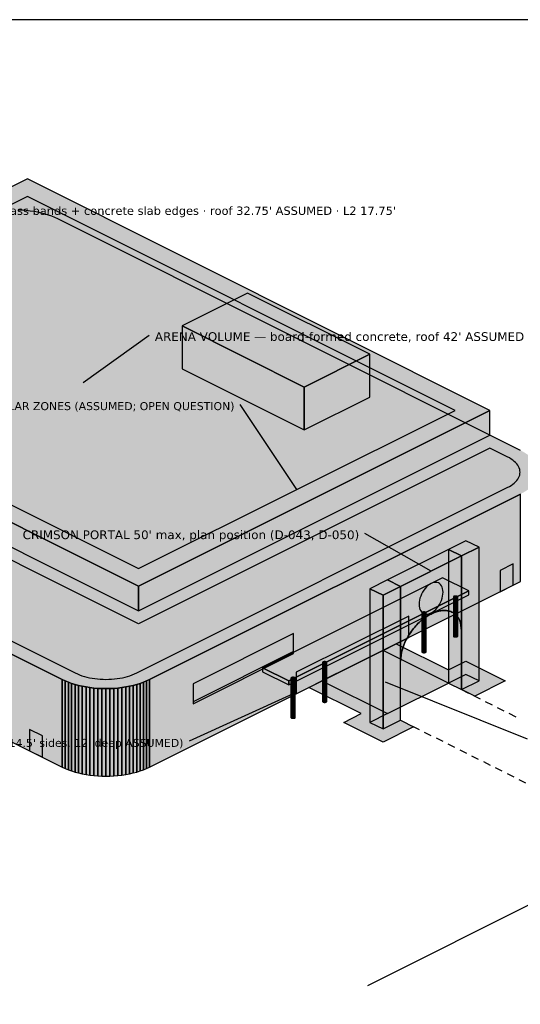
# Model space of a CAD drawing. Header units: inches. Extents: x 0.5 to 16.5, y 0.5 to 10.5.
# Tile 8 of 18: x 3.1 to 5.7, y 5.3 to 10.5. Entities that reach past the tile are written whole.
import ezdxf
from ezdxf.enums import TextEntityAlignment as Align

# ---------------------------------------------------------------- set-up
doc = ezdxf.new("R2010")
doc.units = ezdxf.units.IN
doc.header["$MEASUREMENT"] = 0
for name, color, linetype in [('A-ANNO-TEXT', 7, 'Continuous'), ('A-MASS', 7, 'Continuous'), ('C-SITE-DIAG', 7, 'Continuous'), ('G-ANNO-TTLB', 7, 'Continuous')]:
    doc.layers.add(name, color=color, linetype=linetype)
doc.styles.add('KS-REG', font='DejaVuSans.ttf')

msp = doc.modelspace()

# ---------------------------------------------------------------- hatches: boundary and pattern name
at = {"layer": 'A-MASS', "true_color": 0xc9c6be}
for points in [[(3.7054, 7.5044), (5.5641, 8.4338), (3.1167, 9.6575), (1.258, 8.7281)], [(3.2783, 9.4459), (3.2627, 9.4532), (3.2462, 9.46), (3.2288, 9.4662), (3.2107, 9.4718), (3.1918, 9.4769), (3.1724, 9.4813), (3.1524, 9.485), (3.1319, 9.4881), (3.1111, 9.4906), (3.09, 9.4923), (3.0688, 9.4933), (3.0474, 9.4937), (3.026, 9.4933), (3.0048, 9.4923), (2.9837, 9.4906), (2.9629, 9.4881), (2.9424, 9.485), (2.9224, 9.4813), (2.903, 9.4769), (2.8841, 9.4718), (2.866, 9.4662), (2.8486, 9.46), (2.8321, 9.4532), (2.8165, 9.4459), (0.854, 8.4646), (0.8394, 8.4568), (0.8258, 8.4485), (0.8134, 8.4399), (0.8021, 8.4308), (0.792, 8.4214), (0.7832, 8.4116), (0.7757, 8.4016), (0.7695, 8.3914), (0.7646, 8.381), (0.7611, 8.3705), (0.759, 8.3598), (0.7583, 8.3492), (0.759, 8.3385), (0.7611, 8.3278), (0.7646, 8.3173), (0.7695, 8.3069), (0.7757, 8.2967), (0.7832, 8.2867), (0.792, 8.277), (0.8021, 8.2675), (0.8134, 8.2585), (0.8258, 8.2498), (0.8394, 8.2415), (0.854, 8.2337), (3.3014, 7.01), (3.317, 7.0027), (3.3335, 6.9959), (3.3509, 6.9897), (3.369, 6.9841), (3.3878, 6.979), (3.4073, 6.9746), (3.4273, 6.9709), (3.4478, 6.9678), (3.4686, 6.9653), (3.4896, 6.9636), (3.5109, 6.9625), (3.5323, 6.9622), (3.5536, 6.9625), (3.5749, 6.9636), (3.596, 6.9653), (3.6168, 6.9678), (3.6372, 6.9709), (3.6572, 6.9746), (3.6767, 6.979), (3.6955, 6.9841), (3.7137, 6.9897), (3.731, 6.9959), (3.7476, 7.0027), (3.7631, 7.01), (5.7257, 7.9913), (5.7403, 7.9991), (5.7538, 8.0073), (5.7663, 8.016), (5.7776, 8.0251), (5.7877, 8.0345), (5.7965, 8.0443), (5.804, 8.0542), (5.8102, 8.0645), (5.8151, 8.0749), (5.8185, 8.0854), (5.8206, 8.0961), (5.8213, 8.1067), (5.8206, 8.1174), (5.8185, 8.128), (5.8151, 8.1386), (5.8102, 8.149), (5.804, 8.1592), (5.7965, 8.1692), (5.7877, 8.1789), (5.7776, 8.1884), (5.7663, 8.1974), (5.7538, 8.2061), (5.7403, 8.2144), (5.7257, 8.2222)], [(4.4991, 7.0026), (5.4515, 7.4788), (5.313, 7.5481), (4.3606, 7.0719)], [(5.3909, 7.4504), (5.3854, 7.452), (5.3791, 7.452), (5.3736, 7.4504), (5.3704, 7.4477), (5.3704, 7.4445), (5.3736, 7.4418), (5.3791, 7.4402), (5.3854, 7.4402), (5.3909, 7.4418), (5.3941, 7.4445), (5.3941, 7.4477)], [(5.2235, 7.3667), (5.218, 7.3683), (5.2117, 7.3683), (5.2062, 7.3667), (5.203, 7.364), (5.203, 7.3608), (5.2062, 7.3581), (5.2117, 7.3565), (5.218, 7.3565), (5.2235, 7.3581), (5.2267, 7.3608), (5.2267, 7.364)], [(4.6982, 7.1041), (4.6928, 7.1057), (4.6864, 7.1057), (4.6809, 7.1041), (4.6778, 7.1013), (4.6778, 7.0982), (4.6809, 7.0954), (4.6864, 7.0938), (4.6928, 7.0938), (4.6982, 7.0954), (4.7014, 7.0982), (4.7014, 7.1013)], [(4.5308, 7.0204), (4.5254, 7.022), (4.519, 7.022), (4.5135, 7.0204), (4.5104, 7.0176), (4.5104, 7.0145), (4.5135, 7.0117), (4.519, 7.0101), (4.5254, 7.0101), (4.5308, 7.0117), (4.534, 7.0145), (4.534, 7.0176)]]:
    msp.add_hatch(color=7, dxfattribs=at).paths.add_polyline_path(points)
at = {"layer": 'A-MASS', "true_color": 0x2c3e5c}
for points in [[(3.7054, 7.5968), (5.3794, 8.4338), (3.1167, 9.5651), (1.4427, 8.7281)], [(5.6553, 8.1881), (5.5641, 8.2337), (3.7054, 7.3044), (1.1888, 8.5627), (0.9244, 8.4305), (0.9131, 8.4245), (0.9036, 8.4187), (0.8949, 8.4126), (0.887, 8.4063), (0.8799, 8.3997), (0.8737, 8.3929), (0.8685, 8.3859), (0.8641, 8.3787), (0.8607, 8.3714), (0.8583, 8.3641), (0.8568, 8.3566), (0.8563, 8.3492), (0.8568, 8.3417), (0.8583, 8.3342), (0.8607, 8.3269), (0.8641, 8.3196), (0.8685, 8.3124), (0.8737, 8.3054), (0.8799, 8.2986), (0.887, 8.292), (0.8949, 8.2857), (0.9036, 8.2796), (0.9131, 8.2738), (0.9244, 8.2678), (3.3695, 7.0452), (3.3816, 7.0396), (3.3932, 7.0348), (3.4053, 7.0305), (3.418, 7.0265), (3.4312, 7.023), (3.4448, 7.0199), (3.4588, 7.0173), (3.4731, 7.0151), (3.4877, 7.0134), (3.5024, 7.0122), (3.5173, 7.0114), (3.5323, 7.0112), (3.5472, 7.0114), (3.5621, 7.0122), (3.5768, 7.0134), (3.5914, 7.0151), (3.6057, 7.0173), (3.6197, 7.0199), (3.6333, 7.023), (3.6465, 7.0265), (3.6592, 7.0305), (3.6714, 7.0348), (3.6829, 7.0396), (3.695, 7.0452), (5.6553, 8.0254), (5.6666, 8.0314), (5.6761, 8.0372), (5.6848, 8.0433), (5.6927, 8.0496), (5.6997, 8.0562), (5.7059, 8.063), (5.7112, 8.07), (5.7155, 8.0772), (5.7189, 8.0844), (5.7214, 8.0918), (5.7228, 8.0993), (5.7233, 8.1067), (5.7228, 8.1142), (5.7214, 8.1216), (5.7189, 8.129), (5.7155, 8.1363), (5.7112, 8.1435), (5.7059, 8.1505), (5.6997, 8.1573), (5.6927, 8.1639), (5.6848, 8.1702), (5.6761, 8.1763), (5.6666, 8.1821)]]:
    msp.add_hatch(color=7, dxfattribs=at).paths.add_polyline_path(points)
at = {"layer": 'A-MASS', "true_color": 0xb0b0b0}
msp.add_hatch(color=7, dxfattribs=at).paths.add_polyline_path([(4.5818, 8.5573), (4.9281, 8.7305), (4.2816, 9.0537), (3.9353, 8.8806)])
at = {"layer": 'A-MASS', "true_color": 0x8d8d8d}
msp.add_hatch(color=7, dxfattribs=at).paths.add_polyline_path([(3.9353, 8.6543), (4.5818, 8.3311), (4.5818, 8.5573), (3.9353, 8.8806)])
at = {"layer": 'A-MASS', "true_color": 0xa19e98}
for points in [[(1.258, 8.5974), (3.7054, 7.3737), (3.7054, 7.5044), (1.258, 8.7281)], [(0.854, 7.7707), (3.3014, 6.547), (3.3014, 7.01), (0.854, 8.2337)], [(5.3704, 7.2395), (5.3736, 7.2367), (5.3736, 7.4418), (5.3704, 7.4445)], [(5.3736, 7.2367), (5.3791, 7.2352), (5.3791, 7.4402), (5.3736, 7.4418)], [(5.203, 7.1558), (5.2062, 7.153), (5.2062, 7.3581), (5.203, 7.3608)], [(5.2062, 7.153), (5.2117, 7.1515), (5.2117, 7.3565), (5.2062, 7.3581)], [(4.6778, 6.8932), (4.6809, 6.8904), (4.6809, 7.0954), (4.6778, 7.0982)], [(4.6809, 6.8904), (4.6864, 6.8888), (4.6864, 7.0938), (4.6809, 7.0954)], [(4.3606, 7.0507), (4.4991, 6.9814), (4.4991, 7.0026), (4.3606, 7.0719)], [(3.3014, 6.547), (3.317, 6.5397), (3.317, 7.0027), (3.3014, 7.01)], [(3.317, 6.5397), (3.3335, 6.5329), (3.3335, 6.9959), (3.317, 7.0027)], [(3.3335, 6.5329), (3.3509, 6.5267), (3.3509, 6.9897), (3.3335, 6.9959)], [(3.3509, 6.5267), (3.369, 6.521), (3.369, 6.9841), (3.3509, 6.9897)], [(3.369, 6.521), (3.3878, 6.516), (3.3878, 6.979), (3.369, 6.9841)], [(3.3878, 6.516), (3.4073, 6.5116), (3.4073, 6.9746), (3.3878, 6.979)], [(4.5104, 6.8095), (4.5135, 6.8067), (4.5135, 7.0117), (4.5104, 7.0145)], [(4.5135, 6.8067), (4.519, 6.8051), (4.519, 7.0101), (4.5135, 7.0117)], [(3.4073, 6.5116), (3.4273, 6.5078), (3.4273, 6.9709), (3.4073, 6.9746)], [(3.4273, 6.5078), (3.4478, 6.5047), (3.4478, 6.9678), (3.4273, 6.9709)], [(3.4478, 6.5047), (3.4686, 6.5023), (3.4686, 6.9653), (3.4478, 6.9678)], [(3.4686, 6.5023), (3.4896, 6.5005), (3.4896, 6.9636), (3.4686, 6.9653)], [(3.4896, 6.5005), (3.5109, 6.4995), (3.5109, 6.9625), (3.4896, 6.9636)], [(3.5109, 6.4995), (3.5323, 6.4991), (3.5323, 6.9622), (3.5109, 6.9625)]]:
    msp.add_hatch(color=7, dxfattribs=at).paths.add_polyline_path(points)
at = {"layer": 'A-MASS', "true_color": 0x9e9e9e}
msp.add_hatch(color=7, dxfattribs=at).paths.add_polyline_path([(4.5818, 8.3311), (4.9281, 8.5043), (4.9281, 8.7305), (4.5818, 8.5573)])
at = {"layer": 'A-MASS', "true_color": 0xb5b2ab}
for points in [[(3.7054, 7.3737), (5.5641, 8.303), (5.5641, 8.4338), (3.7054, 7.5044)], [(3.7631, 6.547), (5.7257, 7.5282), (5.7257, 7.9913), (3.7631, 7.01)], [(4.4991, 6.9814), (5.4515, 7.4576), (5.4515, 7.4788), (4.4991, 7.0026)], [(5.3791, 7.2352), (5.3854, 7.2352), (5.3854, 7.4402), (5.3791, 7.4402)], [(5.3854, 7.2352), (5.3909, 7.2367), (5.3909, 7.4418), (5.3854, 7.4402)], [(5.3909, 7.2367), (5.3941, 7.2395), (5.3941, 7.4445), (5.3909, 7.4418)], [(5.2117, 7.1515), (5.218, 7.1515), (5.218, 7.3565), (5.2117, 7.3565)], [(5.218, 7.1515), (5.2235, 7.153), (5.2235, 7.3581), (5.218, 7.3565)], [(5.2235, 7.153), (5.2267, 7.1558), (5.2267, 7.3608), (5.2235, 7.3581)], [(4.6864, 6.8888), (4.6928, 6.8888), (4.6928, 7.0938), (4.6864, 7.0938)], [(4.6928, 6.8888), (4.6982, 6.8904), (4.6982, 7.0954), (4.6928, 7.0938)], [(4.6982, 6.8904), (4.7014, 6.8932), (4.7014, 7.0982), (4.6982, 7.0954)], [(3.6572, 6.5116), (3.6767, 6.516), (3.6767, 6.979), (3.6572, 6.9746)], [(3.6767, 6.516), (3.6955, 6.521), (3.6955, 6.9841), (3.6767, 6.979)], [(3.6955, 6.521), (3.7137, 6.5267), (3.7137, 6.9897), (3.6955, 6.9841)], [(3.7137, 6.5267), (3.731, 6.5329), (3.731, 6.9959), (3.7137, 6.9897)], [(3.731, 6.5329), (3.7476, 6.5397), (3.7476, 7.0027), (3.731, 6.9959)], [(3.7476, 6.5397), (3.7631, 6.547), (3.7631, 7.01), (3.7476, 7.0027)], [(4.519, 6.8051), (4.5254, 6.8051), (4.5254, 7.0101), (4.519, 7.0101)], [(4.5254, 6.8051), (4.5308, 6.8067), (4.5308, 7.0117), (4.5254, 7.0101)], [(4.5308, 6.8067), (4.534, 6.8095), (4.534, 7.0145), (4.5308, 7.0117)], [(3.5323, 6.4991), (3.5536, 6.4995), (3.5536, 6.9625), (3.5323, 6.9622)], [(3.5536, 6.4995), (3.5749, 6.5005), (3.5749, 6.9636), (3.5536, 6.9625)], [(3.5749, 6.5005), (3.596, 6.5023), (3.596, 6.9653), (3.5749, 6.9636)], [(3.596, 6.5023), (3.6168, 6.5047), (3.6168, 6.9678), (3.596, 6.9653)], [(3.6168, 6.5047), (3.6372, 6.5078), (3.6372, 6.9709), (3.6168, 6.9678)], [(3.6372, 6.5078), (3.6572, 6.5116), (3.6572, 6.9746), (3.6372, 6.9709)]]:
    msp.add_hatch(color=7, dxfattribs=at).paths.add_polyline_path(points)
at = {"layer": 'A-MASS', "true_color": 0x3f5564}
for points in [[(0.854, 8.0534), (3.3014, 6.8297), (3.3014, 6.9817), (0.854, 8.2054)], [(0.854, 7.7919), (3.3014, 6.5682), (3.3014, 6.7661), (0.854, 7.9898)], [(3.3014, 6.8297), (3.317, 6.8224), (3.317, 6.9744), (3.3014, 6.9817)], [(3.317, 6.8224), (3.3335, 6.8157), (3.3335, 6.9677), (3.317, 6.9744)], [(3.3335, 6.8157), (3.3509, 6.8094), (3.3509, 6.9614), (3.3335, 6.9677)], [(3.3509, 6.8094), (3.369, 6.8038), (3.369, 6.9558), (3.3509, 6.9614)], [(3.369, 6.8038), (3.3878, 6.7988), (3.3878, 6.9508), (3.369, 6.9558)], [(3.3878, 6.7988), (3.4073, 6.7944), (3.4073, 6.9463), (3.3878, 6.9508)], [(3.4073, 6.7944), (3.4273, 6.7906), (3.4273, 6.9426), (3.4073, 6.9463)], [(3.4273, 6.7906), (3.4478, 6.7875), (3.4478, 6.9395), (3.4273, 6.9426)], [(3.4478, 6.7875), (3.4686, 6.7851), (3.4686, 6.9371), (3.4478, 6.9395)], [(3.4686, 6.7851), (3.4896, 6.7833), (3.4896, 6.9353), (3.4686, 6.9371)], [(3.4896, 6.7833), (3.5109, 6.7823), (3.5109, 6.9343), (3.4896, 6.9353)], [(3.5109, 6.7823), (3.5323, 6.7819), (3.5323, 6.9339), (3.5109, 6.9343)], [(3.3014, 6.5682), (3.317, 6.5609), (3.317, 6.7588), (3.3014, 6.7661)], [(3.317, 6.5609), (3.3335, 6.5541), (3.3335, 6.752), (3.317, 6.7588)], [(3.3335, 6.5541), (3.3509, 6.5479), (3.3509, 6.7458), (3.3335, 6.752)], [(3.3509, 6.5479), (3.369, 6.5422), (3.369, 6.7402), (3.3509, 6.7458)], [(3.369, 6.5422), (3.3878, 6.5372), (3.3878, 6.7351), (3.369, 6.7402)], [(3.3878, 6.5372), (3.4073, 6.5328), (3.4073, 6.7307), (3.3878, 6.7351)], [(3.4073, 6.5328), (3.4273, 6.529), (3.4273, 6.727), (3.4073, 6.7307)], [(3.4273, 6.529), (3.4478, 6.5259), (3.4478, 6.7239), (3.4273, 6.727)], [(3.4478, 6.5259), (3.4686, 6.5235), (3.4686, 6.7214), (3.4478, 6.7239)], [(3.4686, 6.5235), (3.4896, 6.5218), (3.4896, 6.7197), (3.4686, 6.7214)], [(3.4896, 6.5218), (3.5109, 6.5207), (3.5109, 6.7187), (3.4896, 6.7197)], [(3.5109, 6.5207), (3.5323, 6.5204), (3.5323, 6.7183), (3.5109, 6.7187)]]:
    msp.add_hatch(color=7, dxfattribs=at).paths.add_polyline_path(points)
at = {"layer": 'A-MASS', "true_color": 0x475f70}
for points in [[(3.7631, 6.8297), (5.7257, 7.811), (5.7257, 7.963), (3.7631, 6.9817)], [(3.7631, 6.5682), (5.7257, 7.5494), (5.7257, 7.7474), (3.7631, 6.7661)], [(3.7476, 6.8224), (3.7631, 6.8297), (3.7631, 6.9817), (3.7476, 6.9744)], [(3.5323, 6.7819), (3.5536, 6.7823), (3.5536, 6.9343), (3.5323, 6.9339)], [(3.5536, 6.7823), (3.5749, 6.7833), (3.5749, 6.9353), (3.5536, 6.9343)], [(3.5749, 6.7833), (3.596, 6.7851), (3.596, 6.9371), (3.5749, 6.9353)], [(3.596, 6.7851), (3.6168, 6.7875), (3.6168, 6.9395), (3.596, 6.9371)], [(3.6168, 6.7875), (3.6372, 6.7906), (3.6372, 6.9426), (3.6168, 6.9395)], [(3.6372, 6.7906), (3.6572, 6.7944), (3.6572, 6.9463), (3.6372, 6.9426)], [(3.6572, 6.7944), (3.6767, 6.7988), (3.6767, 6.9508), (3.6572, 6.9463)], [(3.6767, 6.7988), (3.6955, 6.8038), (3.6955, 6.9558), (3.6767, 6.9508)], [(3.6955, 6.8038), (3.7137, 6.8094), (3.7137, 6.9614), (3.6955, 6.9558)], [(3.7137, 6.8094), (3.731, 6.8157), (3.731, 6.9677), (3.7137, 6.9614)], [(3.731, 6.8157), (3.7476, 6.8224), (3.7476, 6.9744), (3.731, 6.9677)], [(3.5323, 6.5204), (3.5536, 6.5207), (3.5536, 6.7187), (3.5323, 6.7183)], [(3.5536, 6.5207), (3.5749, 6.5218), (3.5749, 6.7197), (3.5536, 6.7187)], [(3.5749, 6.5218), (3.596, 6.5235), (3.596, 6.7214), (3.5749, 6.7197)], [(3.596, 6.5235), (3.6168, 6.5259), (3.6168, 6.7239), (3.596, 6.7214)], [(3.6168, 6.5259), (3.6372, 6.529), (3.6372, 6.727), (3.6168, 6.7239)], [(3.6372, 6.529), (3.6572, 6.5328), (3.6572, 6.7307), (3.6372, 6.727)], [(3.6572, 6.5328), (3.6767, 6.5372), (3.6767, 6.7351), (3.6572, 6.7307)], [(3.6767, 6.5372), (3.6955, 6.5422), (3.6955, 6.7402), (3.6767, 6.7351)], [(3.6955, 6.5422), (3.7137, 6.5479), (3.7137, 6.7458), (3.6955, 6.7402)], [(3.7137, 6.5479), (3.731, 6.5541), (3.731, 6.752), (3.7137, 6.7458)], [(3.731, 6.5541), (3.7476, 6.5609), (3.7476, 6.7588), (3.731, 6.752)], [(3.7476, 6.5609), (3.7631, 6.5682), (3.7631, 6.7661), (3.7476, 6.7588)]]:
    msp.add_hatch(color=7, dxfattribs=at).paths.add_polyline_path(points)
at = {"layer": 'A-MASS', "true_color": 0xcc0000}
for points in [[(5.414, 7.6637), (5.5063, 7.7099), (5.4371, 7.7445), (5.3447, 7.6984)], [(5.0907, 7.5021), (5.414, 7.6637), (5.3447, 7.6984), (5.0215, 7.5367)], [(4.9984, 7.4559), (5.0907, 7.5021), (5.0215, 7.5367), (4.9291, 7.4906)]]:
    msp.add_hatch(color=7, dxfattribs=at).paths.add_polyline_path(points)
at = {"layer": 'A-MASS', "true_color": 0xb80000}
for points in [[(5.414, 6.9568), (5.5063, 7.003), (5.5063, 7.7099), (5.414, 7.6637)], [(5.0907, 7.1076), (5.0965, 7.1551), (5.1023, 7.1759), (5.1081, 7.1921), (5.1138, 7.2058), (5.1196, 7.218), (5.1254, 7.229), (5.1312, 7.2391), (5.1369, 7.2485), (5.1427, 7.2572), (5.1485, 7.2654), (5.1542, 7.2731), (5.16, 7.2803), (5.1658, 7.2872), (5.1716, 7.2938), (5.1773, 7.3), (5.1831, 7.3058), (5.1889, 7.3114), (5.1946, 7.3167), (5.2004, 7.3218), (5.2062, 7.3266), (5.212, 7.3312), (5.2177, 7.3355), (5.2235, 7.3396), (5.2293, 7.3434), (5.2351, 7.3471), (5.2408, 7.3505), (5.2466, 7.3537), (5.2524, 7.3567), (5.2581, 7.3595), (5.2639, 7.362), (5.2697, 7.3644), (5.2755, 7.3665), (5.2812, 7.3684), (5.287, 7.3701), (5.2928, 7.3716), (5.2985, 7.3728), (5.3043, 7.3737), (5.3101, 7.3745), (5.3159, 7.3749), (5.3216, 7.3751), (5.3274, 7.375), (5.3332, 7.3746), (5.339, 7.3738), (5.3447, 7.3727), (5.3505, 7.3712), (5.3563, 7.3693), (5.362, 7.3669), (5.3678, 7.3639), (5.3736, 7.3603), (5.3794, 7.356), (5.3851, 7.3508), (5.3909, 7.3444), (5.3967, 7.3364), (5.4024, 7.3259), (5.4082, 7.3109), (5.414, 7.2693), (5.414, 7.6637), (5.0907, 7.5021)], [(4.9984, 6.749), (5.0907, 6.7952), (5.0907, 7.5021), (4.9984, 7.4559)], [(3.994, 6.8816), (4.5251, 7.1471), (4.5251, 7.1584), (3.994, 6.8929)]]:
    msp.add_hatch(color=7, dxfattribs=at).paths.add_polyline_path(points)
at = {"layer": 'A-MASS', "true_color": 0xa30000}
for points in [[(5.3447, 6.9914), (5.414, 6.9568), (5.414, 7.6637), (5.3447, 7.6984)], [(4.9291, 6.7836), (4.9984, 6.749), (4.9984, 7.4559), (4.9291, 7.4906)]]:
    msp.add_hatch(color=7, dxfattribs=at).paths.add_polyline_path(points)
at = {"layer": 'A-MASS', "true_color": 0x171717}
for points in [[(5.6179, 7.4744), (5.6872, 7.509), (5.6872, 7.6221), (5.6179, 7.5875)], [(5.3159, 7.4719), (5.3153, 7.4817), (5.3137, 7.4909), (5.311, 7.4992), (5.3074, 7.5065), (5.3027, 7.5126), (5.2973, 7.5176), (5.291, 7.5211), (5.2841, 7.5233), (5.2767, 7.5241), (5.2688, 7.5235), (5.2607, 7.5214), (5.2524, 7.5179), (5.2441, 7.5131), (5.2359, 7.507), (5.2281, 7.4998), (5.2206, 7.4916), (5.2137, 7.4825), (5.2075, 7.4727), (5.202, 7.4623), (5.1974, 7.4515), (5.1937, 7.4406), (5.191, 7.4296), (5.1894, 7.4188), (5.1889, 7.4084), (5.1894, 7.3985), (5.191, 7.3893), (5.1937, 7.381), (5.1974, 7.3737), (5.202, 7.3676), (5.2075, 7.3627), (5.2137, 7.3591), (5.2206, 7.3569), (5.2281, 7.3561), (5.2359, 7.3568), (5.2441, 7.3589), (5.2524, 7.3624), (5.2607, 7.3672), (5.2688, 7.3732), (5.2767, 7.3804), (5.2841, 7.3887), (5.291, 7.3978), (5.2973, 7.4076), (5.3027, 7.418), (5.3074, 7.4287), (5.311, 7.4397), (5.3137, 7.4507), (5.3153, 7.4614)], [(3.994, 6.8816), (4.5251, 7.1471), (4.5251, 7.2531), (3.994, 6.9876)]]:
    msp.add_hatch(color=7, dxfattribs=at).paths.add_polyline_path(points)
at = {"layer": 'A-MASS', "true_color": 0x98b2c7}
msp.add_hatch(color=7, dxfattribs=at).paths.add_polyline_path([(4.5395, 6.9351), (5.134, 7.2324), (5.134, 7.3455), (4.5395, 7.0483)])
at = {"layer": 'A-MASS', "true_color": 0x151515}
msp.add_hatch(color=7, dxfattribs=at).paths.add_polyline_path([(3.1282, 6.6336), (3.1975, 6.5989), (3.1975, 6.712), (3.1282, 6.7467)])
at = {"layer": 'C-SITE-DIAG', "true_color": 0xd9b79a}
for points in [[(5.3447, 7.0607), (5.4371, 7.1069), (5.6449, 7.003), (5.4833, 6.9222), (5.414, 6.9568), (5.5063, 7.003), (5.4371, 7.0376), (5.3447, 6.9914), (4.9984, 7.1646), (5.0677, 7.1992)], [(4.6059, 6.9683), (4.6752, 7.003), (5.0215, 6.8298), (4.9291, 6.7836), (4.9984, 6.749), (5.0907, 6.7952), (5.16, 6.7605), (4.9984, 6.6797), (4.7906, 6.7836), (4.883, 6.8298)]]:
    msp.add_hatch(color=7, dxfattribs=at).paths.add_polyline_path(points)
at = {"layer": 'C-SITE-DIAG', "true_color": 0xb5654a}
msp.add_hatch(color=7, dxfattribs=at).paths.add_polyline_path([(5.0215, 6.8298), (5.3447, 6.9914), (4.9984, 7.1646), (4.6752, 7.003)])

# ---------------------------------------------------------------- linework, layer by layer
at = {"layer": 'A-ANNO-TEXT'}
for p, q in [((3.411, 8.581), (3.761, 8.831)), ((4.5424, 8.0153), (4.2424, 8.4653)), ((5.2524, 7.5829), (4.9024, 7.7829)), ((5.0099, 6.9972), (5.7599, 6.6972)), ((4.5222, 6.9341), (3.9722, 6.6841))]:
    msp.add_line(p, q, dxfattribs=at)
at = {"layer": 'A-MASS'}
for points in [[(3.7054, 7.5044), (5.5641, 8.4338), (3.1167, 9.6575), (1.258, 8.7281)], [(3.7054, 7.5968), (5.3794, 8.4338), (3.1167, 9.5651), (1.4427, 8.7281)], [(4.5818, 8.5573), (4.9281, 8.7305), (4.2816, 9.0537), (3.9353, 8.8806)], [(3.9353, 8.6543), (4.5818, 8.3311), (4.5818, 8.5573), (3.9353, 8.8806)], [(1.258, 8.5974), (3.7054, 7.3737), (3.7054, 7.5044), (1.258, 8.7281)], [(4.5818, 8.3311), (4.9281, 8.5043), (4.9281, 8.7305), (4.5818, 8.5573)], [(3.7054, 7.3737), (5.5641, 8.303), (5.5641, 8.4338), (3.7054, 7.5044)], [(0.854, 7.7707), (3.3014, 6.547), (3.3014, 7.01), (0.854, 8.2337)], [(3.7631, 6.547), (5.7257, 7.5282), (5.7257, 7.9913), (3.7631, 7.01)], [(5.414, 7.6637), (5.5063, 7.7099), (5.4371, 7.7445), (5.3447, 7.6984)], [(5.414, 6.9568), (5.5063, 7.003), (5.5063, 7.7099), (5.414, 7.6637)], [(5.0907, 7.5021), (5.414, 7.6637), (5.3447, 7.6984), (5.0215, 7.5367)], [(5.0907, 7.1076), (5.0965, 7.1551), (5.1023, 7.1759), (5.1081, 7.1921), (5.1138, 7.2058), (5.1196, 7.218), (5.1254, 7.229), (5.1312, 7.2391), (5.1369, 7.2485), (5.1427, 7.2572), (5.1485, 7.2654), (5.1542, 7.2731), (5.16, 7.2803), (5.1658, 7.2872), (5.1716, 7.2938), (5.1773, 7.3), (5.1831, 7.3058), (5.1889, 7.3114), (5.1946, 7.3167), (5.2004, 7.3218), (5.2062, 7.3266), (5.212, 7.3312), (5.2177, 7.3355), (5.2235, 7.3396), (5.2293, 7.3434), (5.2351, 7.3471), (5.2408, 7.3505), (5.2466, 7.3537), (5.2524, 7.3567), (5.2581, 7.3595), (5.2639, 7.362), (5.2697, 7.3644), (5.2755, 7.3665), (5.2812, 7.3684), (5.287, 7.3701), (5.2928, 7.3716), (5.2985, 7.3728), (5.3043, 7.3737), (5.3101, 7.3745), (5.3159, 7.3749), (5.3216, 7.3751), (5.3274, 7.375), (5.3332, 7.3746), (5.339, 7.3738), (5.3447, 7.3727), (5.3505, 7.3712), (5.3563, 7.3693), (5.362, 7.3669), (5.3678, 7.3639), (5.3736, 7.3603), (5.3794, 7.356), (5.3851, 7.3508), (5.3909, 7.3444), (5.3967, 7.3364), (5.4024, 7.3259), (5.4082, 7.3109), (5.414, 7.2693), (5.414, 7.6637), (5.0907, 7.5021)], [(5.3447, 6.9914), (5.414, 6.9568), (5.414, 7.6637), (5.3447, 7.6984)], [(5.6179, 7.4744), (5.6872, 7.509), (5.6872, 7.6221), (5.6179, 7.5875)], [(4.4991, 7.0026), (5.4515, 7.4788), (5.313, 7.5481), (4.3606, 7.0719)], [(4.9984, 7.4559), (5.0907, 7.5021), (5.0215, 7.5367), (4.9291, 7.4906)], [(4.9984, 6.749), (5.0907, 6.7952), (5.0907, 7.5021), (4.9984, 7.4559)], [(5.3159, 7.4719), (5.3153, 7.4817), (5.3137, 7.4909), (5.311, 7.4992), (5.3074, 7.5065), (5.3027, 7.5126), (5.2973, 7.5176), (5.291, 7.5211), (5.2841, 7.5233), (5.2767, 7.5241), (5.2688, 7.5235), (5.2607, 7.5214), (5.2524, 7.5179), (5.2441, 7.5131), (5.2359, 7.507), (5.2281, 7.4998), (5.2206, 7.4916), (5.2137, 7.4825), (5.2075, 7.4727), (5.202, 7.4623), (5.1974, 7.4515), (5.1937, 7.4406), (5.191, 7.4296), (5.1894, 7.4188), (5.1889, 7.4084), (5.1894, 7.3985), (5.191, 7.3893), (5.1937, 7.381), (5.1974, 7.3737), (5.202, 7.3676), (5.2075, 7.3627), (5.2137, 7.3591), (5.2206, 7.3569), (5.2281, 7.3561), (5.2359, 7.3568), (5.2441, 7.3589), (5.2524, 7.3624), (5.2607, 7.3672), (5.2688, 7.3732), (5.2767, 7.3804), (5.2841, 7.3887), (5.291, 7.3978), (5.2973, 7.4076), (5.3027, 7.418), (5.3074, 7.4287), (5.311, 7.4397), (5.3137, 7.4507), (5.3153, 7.4614)], [(4.4991, 6.9814), (5.4515, 7.4576), (5.4515, 7.4788), (4.4991, 7.0026)], [(4.9291, 6.7836), (4.9984, 6.749), (4.9984, 7.4559), (4.9291, 7.4906)], [(5.3909, 7.4504), (5.3854, 7.452), (5.3791, 7.452), (5.3736, 7.4504), (5.3704, 7.4477), (5.3704, 7.4445), (5.3736, 7.4418), (5.3791, 7.4402), (5.3854, 7.4402), (5.3909, 7.4418), (5.3941, 7.4445), (5.3941, 7.4477)], [(5.3704, 7.2395), (5.3736, 7.2367), (5.3736, 7.4418), (5.3704, 7.4445)], [(5.3736, 7.2367), (5.3791, 7.2352), (5.3791, 7.4402), (5.3736, 7.4418)], [(5.3791, 7.2352), (5.3854, 7.2352), (5.3854, 7.4402), (5.3791, 7.4402)], [(5.3854, 7.2352), (5.3909, 7.2367), (5.3909, 7.4418), (5.3854, 7.4402)], [(5.3909, 7.2367), (5.3941, 7.2395), (5.3941, 7.4445), (5.3909, 7.4418)], [(4.5395, 6.9351), (5.134, 7.2324), (5.134, 7.3455), (4.5395, 7.0483)], [(5.2235, 7.3667), (5.218, 7.3683), (5.2117, 7.3683), (5.2062, 7.3667), (5.203, 7.364), (5.203, 7.3608), (5.2062, 7.3581), (5.2117, 7.3565), (5.218, 7.3565), (5.2235, 7.3581), (5.2267, 7.3608), (5.2267, 7.364)], [(5.203, 7.1558), (5.2062, 7.153), (5.2062, 7.3581), (5.203, 7.3608)], [(5.2062, 7.153), (5.2117, 7.1515), (5.2117, 7.3565), (5.2062, 7.3581)], [(5.2117, 7.1515), (5.218, 7.1515), (5.218, 7.3565), (5.2117, 7.3565)], [(5.218, 7.1515), (5.2235, 7.153), (5.2235, 7.3581), (5.218, 7.3565)], [(5.2235, 7.153), (5.2267, 7.1558), (5.2267, 7.3608), (5.2235, 7.3581)], [(5.2235, 7.3396), (5.2293, 7.3434), (5.2293, 7.3434), (5.2235, 7.3396)], [(5.2293, 7.3434), (5.2351, 7.3471), (5.2351, 7.3471), (5.2293, 7.3434)], [(5.2351, 7.3471), (5.2408, 7.3505), (5.2408, 7.3505), (5.2351, 7.3471)], [(5.2408, 7.3505), (5.2466, 7.3537), (5.2466, 7.3537), (5.2408, 7.3505)], [(5.2466, 7.3537), (5.2524, 7.3567), (5.2524, 7.3567), (5.2466, 7.3537)], [(5.2524, 7.3567), (5.2581, 7.3595), (5.2581, 7.3595), (5.2524, 7.3567)], [(5.2581, 7.3595), (5.2639, 7.362), (5.2639, 7.362), (5.2581, 7.3595)], [(5.2639, 7.362), (5.2697, 7.3644), (5.2697, 7.3644), (5.2639, 7.362)], [(5.2697, 7.3644), (5.2755, 7.3665), (5.2755, 7.3665), (5.2697, 7.3644)], [(5.2755, 7.3665), (5.2812, 7.3684), (5.2812, 7.3684), (5.2755, 7.3665)], [(5.2812, 7.3684), (5.287, 7.3701), (5.287, 7.3701), (5.2812, 7.3684)], [(5.287, 7.3701), (5.2928, 7.3716), (5.2928, 7.3716), (5.287, 7.3701)], [(5.2928, 7.3716), (5.2985, 7.3728), (5.2985, 7.3728), (5.2928, 7.3716)], [(5.2985, 7.3728), (5.3043, 7.3737), (5.3043, 7.3737), (5.2985, 7.3728)], [(5.3043, 7.3737), (5.3101, 7.3745), (5.3101, 7.3745), (5.3043, 7.3737)], [(5.3101, 7.3745), (5.3159, 7.3749), (5.3159, 7.3749), (5.3101, 7.3745)], [(5.3159, 7.3749), (5.3216, 7.3751), (5.3216, 7.3751), (5.3159, 7.3749)], [(5.3216, 7.3751), (5.3274, 7.375), (5.3274, 7.375), (5.3216, 7.3751)], [(5.3274, 7.375), (5.3332, 7.3746), (5.3332, 7.3746), (5.3274, 7.375)], [(5.3332, 7.3746), (5.339, 7.3738), (5.339, 7.3738), (5.3332, 7.3746)], [(5.339, 7.3738), (5.3447, 7.3727), (5.3447, 7.3727), (5.339, 7.3738)], [(5.3447, 7.3727), (5.3505, 7.3712), (5.3505, 7.3712), (5.3447, 7.3727)], [(5.3505, 7.3712), (5.3563, 7.3693), (5.3563, 7.3693), (5.3505, 7.3712)], [(5.3563, 7.3693), (5.362, 7.3669), (5.362, 7.3669), (5.3563, 7.3693)], [(5.362, 7.3669), (5.3678, 7.3639), (5.3678, 7.3639), (5.362, 7.3669)], [(5.3678, 7.3639), (5.3736, 7.3603), (5.3736, 7.3603), (5.3678, 7.3639)], [(5.3736, 7.3603), (5.3794, 7.356), (5.3794, 7.356), (5.3736, 7.3603)], [(5.3794, 7.356), (5.3851, 7.3508), (5.3851, 7.3508), (5.3794, 7.356)], [(5.3851, 7.3508), (5.3909, 7.3444), (5.3909, 7.3444), (5.3851, 7.3508)], [(5.3909, 7.3444), (5.3967, 7.3364), (5.3967, 7.3364), (5.3909, 7.3444)], [(5.1658, 7.2872), (5.1716, 7.2938), (5.1716, 7.2938), (5.1658, 7.2872)], [(5.1716, 7.2938), (5.1773, 7.3), (5.1773, 7.3), (5.1716, 7.2938)], [(5.1773, 7.3), (5.1831, 7.3058), (5.1831, 7.3058), (5.1773, 7.3)], [(5.1831, 7.3058), (5.1889, 7.3114), (5.1889, 7.3114), (5.1831, 7.3058)], [(5.1889, 7.3114), (5.1946, 7.3167), (5.1946, 7.3167), (5.1889, 7.3114)], [(5.1946, 7.3167), (5.2004, 7.3218), (5.2004, 7.3218), (5.1946, 7.3167)], [(5.2004, 7.3218), (5.2062, 7.3266), (5.2062, 7.3266), (5.2004, 7.3218)], [(5.2062, 7.3266), (5.212, 7.3312), (5.212, 7.3312), (5.2062, 7.3266)], [(5.212, 7.3312), (5.2177, 7.3355), (5.2177, 7.3355), (5.212, 7.3312)], [(5.2177, 7.3355), (5.2235, 7.3396), (5.2235, 7.3396), (5.2177, 7.3355)], [(5.3967, 7.3364), (5.4024, 7.3259), (5.4024, 7.3259), (5.3967, 7.3364)], [(5.4024, 7.3259), (5.4082, 7.3109), (5.4082, 7.3109), (5.4024, 7.3259)], [(5.4082, 7.3109), (5.414, 7.2693), (5.414, 7.2693), (5.4082, 7.3109)], [(3.994, 6.8816), (4.5251, 7.1471), (4.5251, 7.2531), (3.994, 6.9876)], [(5.1254, 7.229), (5.1312, 7.2391), (5.1312, 7.2391), (5.1254, 7.229)], [(5.1312, 7.2391), (5.1369, 7.2485), (5.1369, 7.2485), (5.1312, 7.2391)], [(5.1369, 7.2485), (5.1427, 7.2572), (5.1427, 7.2572), (5.1369, 7.2485)], [(5.1427, 7.2572), (5.1485, 7.2654), (5.1485, 7.2654), (5.1427, 7.2572)], [(5.1485, 7.2654), (5.1542, 7.2731), (5.1542, 7.2731), (5.1485, 7.2654)], [(5.1542, 7.2731), (5.16, 7.2803), (5.16, 7.2803), (5.1542, 7.2731)], [(5.16, 7.2803), (5.1658, 7.2872), (5.1658, 7.2872), (5.16, 7.2803)], [(5.1023, 7.1759), (5.1081, 7.1921), (5.1081, 7.1921), (5.1023, 7.1759)], [(5.1081, 7.1921), (5.1138, 7.2058), (5.1138, 7.2058), (5.1081, 7.1921)], [(5.1138, 7.2058), (5.1196, 7.218), (5.1196, 7.218), (5.1138, 7.2058)], [(5.1196, 7.218), (5.1254, 7.229), (5.1254, 7.229), (5.1196, 7.218)], [(3.994, 6.8816), (4.5251, 7.1471), (4.5251, 7.1584), (3.994, 6.8929)], [(5.0907, 7.1076), (5.0965, 7.1551), (5.0965, 7.1551), (5.0907, 7.1076)], [(5.0965, 7.1551), (5.1023, 7.1759), (5.1023, 7.1759), (5.0965, 7.1551)], [(4.6982, 7.1041), (4.6928, 7.1057), (4.6864, 7.1057), (4.6809, 7.1041), (4.6778, 7.1013), (4.6778, 7.0982), (4.6809, 7.0954), (4.6864, 7.0938), (4.6928, 7.0938), (4.6982, 7.0954), (4.7014, 7.0982), (4.7014, 7.1013)], [(4.6778, 6.8932), (4.6809, 6.8904), (4.6809, 7.0954), (4.6778, 7.0982)], [(4.6809, 6.8904), (4.6864, 6.8888), (4.6864, 7.0938), (4.6809, 7.0954)], [(4.6864, 6.8888), (4.6928, 6.8888), (4.6928, 7.0938), (4.6864, 7.0938)], [(4.6928, 6.8888), (4.6982, 6.8904), (4.6982, 7.0954), (4.6928, 7.0938)], [(4.6982, 6.8904), (4.7014, 6.8932), (4.7014, 7.0982), (4.6982, 7.0954)], [(4.3606, 7.0507), (4.4991, 6.9814), (4.4991, 7.0026), (4.3606, 7.0719)], [(3.3014, 6.547), (3.317, 6.5397), (3.317, 7.0027), (3.3014, 7.01)], [(3.317, 6.5397), (3.3335, 6.5329), (3.3335, 6.9959), (3.317, 7.0027)], [(3.3335, 6.5329), (3.3509, 6.5267), (3.3509, 6.9897), (3.3335, 6.9959)], [(3.3509, 6.5267), (3.369, 6.521), (3.369, 6.9841), (3.3509, 6.9897)], [(3.369, 6.521), (3.3878, 6.516), (3.3878, 6.979), (3.369, 6.9841)], [(3.3878, 6.516), (3.4073, 6.5116), (3.4073, 6.9746), (3.3878, 6.979)], [(3.6572, 6.5116), (3.6767, 6.516), (3.6767, 6.979), (3.6572, 6.9746)], [(3.6767, 6.516), (3.6955, 6.521), (3.6955, 6.9841), (3.6767, 6.979)], [(3.6955, 6.521), (3.7137, 6.5267), (3.7137, 6.9897), (3.6955, 6.9841)], [(3.7137, 6.5267), (3.731, 6.5329), (3.731, 6.9959), (3.7137, 6.9897)], [(3.731, 6.5329), (3.7476, 6.5397), (3.7476, 7.0027), (3.731, 6.9959)], [(3.7476, 6.5397), (3.7631, 6.547), (3.7631, 7.01), (3.7476, 7.0027)], [(4.5308, 7.0204), (4.5254, 7.022), (4.519, 7.022), (4.5135, 7.0204), (4.5104, 7.0176), (4.5104, 7.0145), (4.5135, 7.0117), (4.519, 7.0101), (4.5254, 7.0101), (4.5308, 7.0117), (4.534, 7.0145), (4.534, 7.0176)], [(4.5104, 6.8095), (4.5135, 6.8067), (4.5135, 7.0117), (4.5104, 7.0145)], [(4.5135, 6.8067), (4.519, 6.8051), (4.519, 7.0101), (4.5135, 7.0117)], [(4.519, 6.8051), (4.5254, 6.8051), (4.5254, 7.0101), (4.519, 7.0101)], [(4.5254, 6.8051), (4.5308, 6.8067), (4.5308, 7.0117), (4.5254, 7.0101)], [(4.5308, 6.8067), (4.534, 6.8095), (4.534, 7.0145), (4.5308, 7.0117)], [(3.4073, 6.5116), (3.4273, 6.5078), (3.4273, 6.9709), (3.4073, 6.9746)], [(3.4273, 6.5078), (3.4478, 6.5047), (3.4478, 6.9678), (3.4273, 6.9709)], [(3.4478, 6.5047), (3.4686, 6.5023), (3.4686, 6.9653), (3.4478, 6.9678)], [(3.4686, 6.5023), (3.4896, 6.5005), (3.4896, 6.9636), (3.4686, 6.9653)], [(3.4896, 6.5005), (3.5109, 6.4995), (3.5109, 6.9625), (3.4896, 6.9636)], [(3.5109, 6.4995), (3.5323, 6.4991), (3.5323, 6.9622), (3.5109, 6.9625)], [(3.5323, 6.4991), (3.5536, 6.4995), (3.5536, 6.9625), (3.5323, 6.9622)], [(3.5536, 6.4995), (3.5749, 6.5005), (3.5749, 6.9636), (3.5536, 6.9625)], [(3.5749, 6.5005), (3.596, 6.5023), (3.596, 6.9653), (3.5749, 6.9636)], [(3.596, 6.5023), (3.6168, 6.5047), (3.6168, 6.9678), (3.596, 6.9653)], [(3.6168, 6.5047), (3.6372, 6.5078), (3.6372, 6.9709), (3.6168, 6.9678)], [(3.6372, 6.5078), (3.6572, 6.5116), (3.6572, 6.9746), (3.6372, 6.9709)], [(3.1282, 6.6336), (3.1975, 6.5989), (3.1975, 6.712), (3.1282, 6.7467)]]:
    msp.add_lwpolyline(points, close=True, dxfattribs=at)
for points in [[(5.7257, 8.2222), (3.2783, 9.4459), (3.2627, 9.4532), (3.2462, 9.46), (3.2288, 9.4662), (3.2107, 9.4718), (3.1918, 9.4769), (3.1724, 9.4813), (3.1524, 9.485), (3.1319, 9.4881), (3.1111, 9.4906), (3.09, 9.4923), (3.0688, 9.4933)], [(0.9244, 8.2678), (3.3695, 7.0452), (3.3816, 7.0396), (3.3932, 7.0348), (3.4053, 7.0305), (3.418, 7.0265), (3.4312, 7.023), (3.4448, 7.0199), (3.4588, 7.0173), (3.4731, 7.0151), (3.4877, 7.0134), (3.5024, 7.0122), (3.5173, 7.0114), (3.5323, 7.0112), (3.5472, 7.0114), (3.5621, 7.0122), (3.5768, 7.0134), (3.5914, 7.0151), (3.6057, 7.0173), (3.6197, 7.0199), (3.6333, 7.023), (3.6465, 7.0265), (3.6592, 7.0305), (3.6714, 7.0348), (3.6829, 7.0396), (3.695, 7.0452), (5.6553, 8.0254), (5.6666, 8.0314), (5.6761, 8.0372), (5.6848, 8.0433), (5.6927, 8.0496), (5.6997, 8.0562), (5.7059, 8.063), (5.7112, 8.07), (5.7155, 8.0772), (5.7189, 8.0844), (5.7214, 8.0918), (5.7228, 8.0993), (5.7233, 8.1067), (5.7228, 8.1142), (5.7214, 8.1216), (5.7189, 8.129), (5.7155, 8.1363), (5.7112, 8.1435), (5.7059, 8.1505), (5.6997, 8.1573), (5.6927, 8.1639), (5.6848, 8.1702), (5.6761, 8.1763), (5.6666, 8.1821), (5.6553, 8.1881), (5.5641, 8.2337), (3.7054, 7.3044), (1.1888, 8.5627)], [(0.854, 8.2337), (3.3014, 7.01), (3.317, 7.0027), (3.3335, 6.9959), (3.3509, 6.9897), (3.369, 6.9841), (3.3878, 6.979), (3.4073, 6.9746), (3.4273, 6.9709), (3.4478, 6.9678), (3.4686, 6.9653), (3.4896, 6.9636), (3.5109, 6.9625), (3.5323, 6.9622), (3.5536, 6.9625), (3.5749, 6.9636), (3.596, 6.9653), (3.6168, 6.9678), (3.6372, 6.9709), (3.6572, 6.9746), (3.6767, 6.979), (3.6955, 6.9841), (3.7137, 6.9897), (3.731, 6.9959), (3.7476, 7.0027), (3.7631, 7.01), (5.7257, 7.9913)]]:
    msp.add_lwpolyline(points, dxfattribs=at)
at = {"layer": 'C-SITE-DIAG'}
for p, q in [((4.9176, 5.3925), (8.15, 7.0087)), ((5.414, 6.9568), (5.4498, 6.9389)), ((5.4766, 6.9255), (5.5124, 6.9076)), ((5.5392, 6.8942), (5.575, 6.8763)), ((5.6018, 6.8629), (5.6376, 6.845)), ((5.6644, 6.8316), (5.7002, 6.8137)), ((5.0907, 6.7952), (5.1265, 6.7773)), ((5.1534, 6.7639), (5.1891, 6.746)), ((5.216, 6.7326), (5.2517, 6.7147)), ((5.2786, 6.7013), (5.3144, 6.6834)), ((5.3412, 6.67), (5.377, 6.6521)), ((5.4038, 6.6386), (5.4396, 6.6208)), ((5.4664, 6.6073), (5.5022, 6.5895)), ((5.529, 6.576), (5.5648, 6.5581)), ((5.5916, 6.5447), (5.6274, 6.5268)), ((5.6542, 6.5134), (5.69, 6.4955)), ((5.7168, 6.4821), (5.7526, 6.4642))]:
    msp.add_line(p, q, dxfattribs=at)
for points in [[(5.3447, 7.0607), (5.4371, 7.1069), (5.6449, 7.003), (5.4833, 6.9222), (5.414, 6.9568), (5.5063, 7.003), (5.4371, 7.0376), (5.3447, 6.9914), (4.9984, 7.1646), (5.0677, 7.1992)], [(5.0215, 6.8298), (5.3447, 6.9914), (4.9984, 7.1646), (4.6752, 7.003)], [(4.6059, 6.9683), (4.6752, 7.003), (5.0215, 6.8298), (4.9291, 6.7836), (4.9984, 6.749), (5.0907, 6.7952), (5.16, 6.7605), (4.9984, 6.6797), (4.7906, 6.7836), (4.883, 6.8298)]]:
    msp.add_lwpolyline(points, close=True, dxfattribs=at)
at = {"layer": 'G-ANNO-TTLB'}
msp.add_lwpolyline([(0.5, 0.5), (16.5, 0.5), (16.5, 10.5), (0.5, 10.5)], close=True, dxfattribs=at)

# ---------------------------------------------------------------- texts
at = {"layer": 'A-ANNO-TEXT', "style": 'KS-REG'}
for s, height, p in [("RING — glass bands + concrete slab edges · roof 32.75' ASSUMED · L2 17.75'", 0.044, (2.7194, 9.4677)), ("ARENA VOLUME — board-formed concrete, roof 42' ASSUMED", 0.046, (3.791, 8.801))]:
    msp.add_text(s, height=height, dxfattribs=at).set_placement(p)
for s, height, p in [('ROOFTOP SOLAR ZONES (ASSUMED; OPEN QUESTION)', 0.042, (4.2124, 8.4353)), ("CRIMSON PORTAL 50' max, plan position (D-043, D-050)", 0.046, (4.8724, 7.7529)), ("COLONNADE + CANOPY (D-090: 2 + 2, entry axis open; 45.5' centre bay, 14.5' sides, 12' deep ASSUMED)", 0.042, (3.9422, 6.6541))]:
    msp.add_text(s, height=height, dxfattribs=at).set_placement(p, align=Align.RIGHT)

doc.saveas('drawing.dxf')
